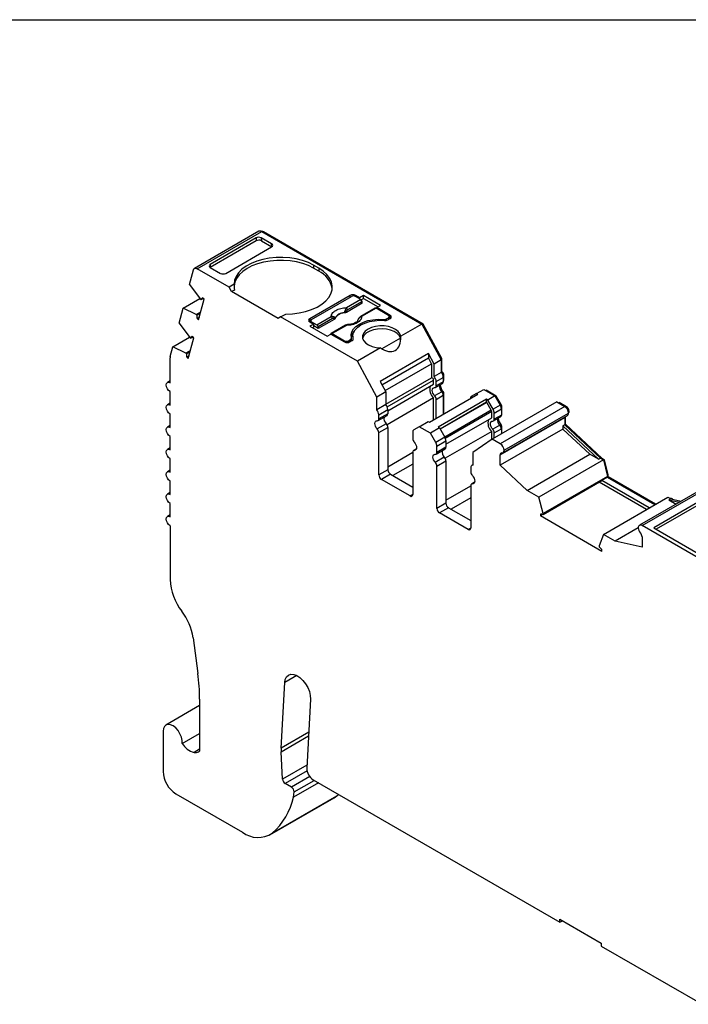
# Model space of a CAD drawing. Header units: millimetres. Extents: x 6 to 273, y 6 to 210.
# Tile 4 of 5: x 199 to 236, y 156 to 210. Entities that reach past the tile are written whole.
import ezdxf

# ---------------------------------------------------------------- set-up
doc = ezdxf.new("R2010")
doc.units = ezdxf.units.MM
doc.linetypes.add('SLD-Solid', pattern=[0])
doc.layers.add('TEXT', color=140, linetype='SLD-Solid', lineweight=25)

msp = doc.modelspace()

# ---------------------------------------------------------------- linework, layer by layer
for p, q in [((212.518, 197.953), (208.983, 195.912)), ((209.133, 195.897), (212.668, 197.938)), ((212.357, 197.586), (209.848, 196.138)), ((212.357, 197.586), (212.369, 197.43)), ((213.212, 197.257), (212.64, 197.587)), ((212.64, 197.587), (212.653, 197.43)), ((212.668, 197.938), (221.45, 192.868)), ((212.739, 197.897), (212.774, 197.917)), ((221.524, 192.866), (212.774, 197.917)), ((212.369, 197.43), (209.847, 195.974)), ((210.702, 195.645), (213.211, 197.093)), ((212.653, 197.43), (213.224, 197.101)), ((213.224, 197.101), (213.212, 197.257)), ((209.848, 196.138), (209.836, 195.981)), ((209.847, 195.974), (210.419, 195.644)), ((215.793, 195.93), (215.51, 196.093)), ((215.51, 196.093), (215.51, 195.93)), ((215.793, 195.767), (215.51, 195.93)), ((215.793, 195.93), (215.793, 195.767)), ((208.715, 195.038), (208.928, 195.834)), ((210.878, 194.889), (209.133, 195.897)), ((208.715, 195.038), (209.301, 194.243)), ((211.157, 195.05), (210.878, 194.889)), ((211.02, 194.644), (210.878, 194.889)), ((209.515, 194.222), (209.431, 194.296)), ((211.171, 194.732), (211.02, 194.644)), ((213.565, 193.175), (211.02, 194.644)), ((217.525, 194.44), (215.298, 193.154)), ((215.404, 193.113), (217.596, 194.379)), ((217.525, 194.338), (217.525, 194.44)), ((218.027, 194.313), (217.808, 194.44)), ((217.808, 194.44), (217.808, 194.379)), ((218.097, 194.212), (217.808, 194.379)), ((218.239, 194.436), (218.027, 194.313)), ((218.027, 194.252), (218.027, 194.313)), ((219.187, 193.889), (218.239, 194.436)), ((218.239, 194.273), (218.239, 194.436)), ((208.367, 193.739), (209.282, 194.268)), ((209.213, 193.095), (209.515, 194.222)), ((209.301, 194.243), (209.342, 194.206)), ((209.342, 194.206), (209.457, 194.273)), ((218.174, 194.004), (217.309, 193.505)), ((218.097, 194.212), (217.31, 193.758)), ((218.167, 194.097), (217.38, 193.642)), ((218.114, 194.2), (218.239, 194.273)), ((218.174, 194.004), (218.167, 194.097)), ((218.239, 194.273), (219.045, 193.807)), ((218.975, 193.766), (219.187, 193.889)), ((219.717, 193.338), (218.975, 193.766)), ((218.975, 193.705), (218.975, 193.766)), ((208.147, 192.92), (208.367, 193.739)), ((209.072, 193.389), (208.367, 193.739)), ((209.072, 193.389), (209.332, 193.539)), ((209.113, 193.353), (209.072, 193.389)), ((209.113, 193.353), (209.313, 193.468)), ((209.252, 193.241), (209.129, 193.17)), ((213.707, 193.256), (213.565, 193.175)), ((213.707, 193.256), (213.985, 193.417)), ((217.914, 190.827), (213.707, 193.256)), ((215.693, 192.824), (216.48, 193.279)), ((217.202, 193.488), (217.203, 193.473)), ((217.306, 193.57), (217.309, 193.505)), ((218.884, 193.734), (218.096, 193.28)), ((218.934, 193.729), (218.146, 193.275)), ((219.611, 193.338), (218.934, 193.729)), ((219.505, 193.154), (219.611, 193.215)), ((219.611, 193.215), (219.611, 193.113)), ((219.655, 193.139), (219.655, 193.277)), ((219.717, 193.175), (219.717, 193.338)), ((208.147, 192.92), (208.733, 192.125)), ((209.129, 193.17), (209.213, 193.095)), ((215.298, 193.154), (215.298, 192.991)), ((215.298, 192.991), (215.36, 193.027)), ((215.298, 192.991), (215.517, 192.864)), ((215.517, 192.864), (215.305, 192.742)), ((215.305, 192.742), (216.252, 192.195)), ((215.36, 193.052), (215.36, 192.955)), ((215.404, 192.991), (215.693, 192.824)), ((215.404, 192.93), (215.404, 192.991)), ((215.517, 192.701), (215.446, 192.66)), ((215.517, 192.701), (215.517, 192.864)), ((215.77, 192.616), (215.517, 192.762)), ((216.55, 193.163), (215.763, 192.709)), ((215.763, 192.709), (215.77, 192.616)), ((216.635, 193.116), (215.77, 192.616)), ((217.267, 192.801), (216.479, 192.346)), ((217.317, 192.796), (216.529, 192.341)), ((216.635, 193.116), (216.629, 193.179)), ((216.69, 193.177), (216.689, 193.192)), ((217.988, 193.182), (217.988, 193.183)), ((219.335, 193.121), (219.335, 193.066)), ((219.505, 193.067), (219.505, 193.154)), ((219.576, 193.093), (219.717, 193.175)), ((219.655, 193.21), (219.717, 193.175)), ((221.45, 192.868), (220.288, 192.198)), ((221.45, 192.868), (222.511, 190.899)), ((221.468, 192.834), (221.524, 192.866)), ((222.547, 190.97), (221.524, 192.866)), ((207.799, 191.622), (208.715, 192.151)), ((208.775, 192.089), (208.89, 192.156)), ((208.948, 192.104), (208.864, 192.179)), ((216.252, 192.195), (216.465, 192.317)), ((216.465, 192.317), (217.207, 191.889)), ((216.529, 192.341), (217.207, 191.95)), ((217.669, 192.205), (217.669, 192.042)), ((207.654, 191.08), (207.799, 191.622)), ((208.505, 191.272), (207.799, 191.622)), ((208.646, 190.978), (208.948, 192.104)), ((208.733, 192.125), (208.775, 192.089)), ((217.207, 191.95), (217.207, 191.889)), ((217.419, 191.95), (217.525, 192.011)), ((217.419, 191.862), (217.419, 191.95)), ((217.49, 191.889), (217.631, 191.97)), ((217.525, 192.011), (217.525, 191.909)), ((217.584, 191.943), (217.584, 192.093)), ((217.669, 192.042), (217.671, 192.003)), ((217.688, 192.034), (217.688, 192.07)), ((220.276, 192.1), (219.255, 191.51)), ((208.765, 191.422), (208.505, 191.272)), ((208.546, 191.235), (208.505, 191.272)), ((208.746, 191.351), (208.546, 191.235)), ((208.685, 191.124), (208.562, 191.052)), ((219.182, 191.559), (217.914, 190.827)), ((221.808, 191.258), (219.157, 189.727)), ((222.122, 190.675), (221.808, 191.258)), ((221.808, 191.258), (221.808, 191.014)), ((207.647, 189.651), (207.647, 191.021)), ((208.562, 191.052), (208.646, 190.978)), ((218.976, 188.858), (217.914, 190.827)), ((219.257, 189.541), (221.808, 191.014)), ((219.429, 189.221), (221.981, 190.694)), ((221.981, 190.694), (221.808, 191.014)), ((221.981, 190.694), (221.981, 189.924)), ((222.511, 190.899), (222.122, 190.675)), ((222.122, 189.99), (222.122, 190.675)), ((222.491, 190.938), (222.547, 190.97)), ((222.511, 190.899), (222.511, 190.214)), ((222.547, 190.261), (222.547, 190.97)), ((222.511, 190.214), (222.122, 189.99)), ((222.511, 190.24), (222.547, 190.261)), ((222.612, 190.012), (222.657, 190.038)), ((222.657, 189.81), (222.657, 190.038)), ((207.647, 189.752), (207.497, 189.665)), ((219.157, 189.727), (219.471, 189.144)), ((219.471, 188.475), (221.981, 189.924)), ((219.55, 188.326), (222.091, 189.793)), ((219.581, 188.116), (222.091, 189.565)), ((222.091, 189.565), (222.091, 189.793)), ((222.191, 189.392), (222.58, 189.617)), ((222.233, 189.711), (222.621, 189.936)), ((222.233, 189.484), (222.233, 189.711)), ((222.621, 189.708), (222.233, 189.484)), ((222.621, 189.936), (222.621, 189.708)), ((222.621, 189.79), (222.657, 189.81)), ((222.621, 189.756), (222.636, 189.765)), ((207.647, 188.426), (207.647, 189.161)), ((219.471, 189.144), (218.976, 188.858)), ((219.471, 189.144), (219.471, 188.459)), ((221.867, 187.484), (224.518, 189.015)), ((222.537, 189.159), (222.148, 188.934)), ((222.233, 188.735), (222.621, 188.96)), ((222.614, 189.161), (222.56, 189.13)), ((222.609, 189.034), (222.657, 189.062)), ((222.621, 188.96), (222.621, 187.92)), ((222.657, 187.94), (222.657, 189.062)), ((224.448, 189.056), (224.156, 188.887)), ((224.448, 189.056), (224.837, 189.28)), ((224.518, 189.015), (224.448, 189.056)), ((224.837, 189.28), (225.45, 188.926)), ((224.937, 189.222), (224.972, 189.243)), ((225.527, 188.923), (224.972, 189.243)), ((225.45, 188.926), (225.061, 188.702)), ((225.45, 188.926), (225.741, 188.421)), ((225.471, 188.89), (225.527, 188.923)), ((225.797, 188.454), (225.527, 188.923)), ((207.647, 188.527), (207.497, 188.441)), ((218.976, 188.173), (218.976, 188.858)), ((219.471, 188.459), (218.976, 188.173)), ((222.091, 188.817), (219.539, 187.344)), ((222.091, 187.613), (222.091, 188.817)), ((222.233, 187.695), (222.233, 188.735)), ((224.99, 188.742), (222.339, 187.212)), ((224.99, 188.579), (222.445, 187.11)), ((225.002, 188.572), (222.451, 187.099)), ((224.99, 188.579), (224.99, 188.742)), ((225.061, 188.702), (224.99, 188.742)), ((225.002, 188.572), (224.99, 188.579)), ((225.252, 188.139), (225.002, 188.572)), ((225.352, 188.197), (225.061, 188.702)), ((228.837, 188.604), (225.301, 186.563)), ((225.741, 188.421), (225.352, 188.197)), ((225.741, 188.421), (225.797, 188.454)), ((228.837, 188.604), (229.275, 188.351)), ((228.939, 188.545), (228.974, 188.565)), ((229.381, 188.33), (228.974, 188.565)), ((207.647, 187.201), (207.647, 187.936)), ((219.044, 187.576), (219.539, 187.861)), ((219.086, 187.895), (219.581, 188.181)), ((219.581, 187.953), (219.086, 187.667)), ((219.086, 187.667), (219.086, 187.895)), ((219.581, 188.181), (219.581, 187.953)), ((225.252, 188.139), (222.701, 186.666)), ((225.273, 188.069), (222.732, 186.602)), ((225.273, 187.728), (225.273, 188.069)), ((225.414, 187.988), (225.803, 188.212)), ((225.414, 187.647), (225.414, 187.988)), ((225.803, 187.871), (225.414, 187.647)), ((229.275, 188.351), (225.74, 186.31)), ((225.794, 188.289), (225.839, 188.314)), ((225.803, 188.212), (225.803, 187.871)), ((225.803, 187.953), (225.839, 187.973)), ((225.803, 187.919), (225.818, 187.928)), ((225.839, 187.973), (225.839, 188.314)), ((225.89, 185.815), (229.425, 187.856)), ((225.952, 185.947), (229.487, 187.988)), ((229.337, 188.305), (229.381, 188.33)), ((229.477, 188.064), (229.523, 188.09)), ((207.647, 187.302), (207.497, 187.216)), ((219.496, 187.403), (219.001, 187.118)), ((221.301, 187.239), (221.796, 187.525)), ((221.796, 187.525), (221.867, 187.484)), ((222.763, 186.279), (225.273, 187.728)), ((225.719, 187.322), (225.33, 187.097)), ((225.373, 187.555), (225.762, 187.78)), ((225.74, 185.7), (229.275, 187.741)), ((225.796, 187.324), (225.742, 187.293)), ((229.275, 187.34), (229.169, 187.279)), ((229.169, 187.279), (229.169, 187.108)), ((229.169, 187.279), (231.131, 185.452)), ((229.275, 187.741), (229.275, 187.34)), ((229.275, 187.361), (229.311, 187.381)), ((229.275, 187.34), (231.237, 185.513)), ((229.311, 187.381), (229.311, 187.79)), ((231.332, 185.499), (229.311, 187.381)), ((219.086, 186.919), (219.581, 187.205)), ((219.086, 184.598), (219.086, 186.919)), ((219.581, 187.205), (219.581, 184.884)), ((220.948, 186.933), (220.948, 186.593)), ((221.301, 187.239), (221.01, 187.071)), ((221.914, 186.885), (221.301, 187.239)), ((222.409, 187.171), (221.914, 186.885)), ((222.206, 186.38), (221.914, 186.885)), ((222.339, 187.212), (222.409, 187.171)), ((222.409, 187.171), (222.701, 186.666)), ((225.273, 186.98), (222.721, 185.507)), ((225.273, 186.543), (225.273, 186.98)), ((225.414, 186.898), (225.803, 187.123)), ((225.414, 186.628), (225.414, 186.898)), ((229.169, 187.108), (225.74, 185.128)), ((225.791, 187.197), (225.839, 187.225)), ((225.803, 187.123), (225.803, 186.853)), ((225.839, 186.873), (225.839, 187.225)), ((230.648, 185.731), (229.169, 187.108)), ((207.647, 185.976), (207.647, 186.711)), ((222.701, 186.666), (222.206, 186.38)), ((222.268, 186.171), (222.763, 186.457)), ((222.763, 186.457), (222.763, 186.116)), ((225.301, 186.563), (224.24, 185.82)), ((225.74, 186.31), (225.301, 186.563)), ((207.647, 186.078), (207.497, 185.991)), ((219.581, 185.047), (220.948, 185.836)), ((220.948, 185.844), (220.948, 183.524)), ((221.15, 186.029), (220.989, 185.936)), ((221.032, 185.945), (221.142, 186.008)), ((222.226, 185.739), (222.721, 186.024)), ((222.268, 185.83), (222.268, 186.171)), ((222.763, 186.116), (222.268, 185.83)), ((224.24, 185.82), (224.24, 185.134)), ((225.74, 185.128), (225.74, 185.7)), ((227.218, 183.751), (230.648, 185.731)), ((231.131, 185.452), (230.648, 185.731)), ((207.647, 184.751), (207.647, 185.486)), ((220.948, 185.183), (219.864, 184.558)), ((222.678, 185.566), (222.183, 185.281)), ((222.268, 185.082), (222.763, 185.368)), ((222.763, 185.368), (222.763, 183.047)), ((224.24, 185.148), (224.192, 185.121)), ((227.218, 183.751), (225.74, 185.128)), ((231.396, 185.421), (227.861, 183.38)), ((231.131, 185.452), (231.237, 185.513)), ((231.237, 185.513), (231.396, 185.421)), ((231.297, 185.479), (231.332, 185.499)), ((231.452, 185.43), (231.332, 185.499)), ((231.396, 185.421), (231.626, 184.518)), ((231.401, 185.401), (231.452, 185.43)), ((231.661, 184.607), (231.452, 185.43)), ((207.647, 184.853), (207.497, 184.766)), ((219.581, 184.884), (219.086, 184.598)), ((219.722, 184.639), (219.227, 184.354)), ((219.722, 184.639), (220.948, 183.932)), ((222.268, 182.762), (222.268, 185.082)), ((224.13, 184.983), (224.13, 184.756)), ((231.611, 184.578), (231.661, 184.607)), ((231.661, 184.489), (231.661, 184.607)), ((207.647, 183.527), (207.647, 184.261)), ((220.806, 183.442), (219.227, 184.354)), ((224.332, 184.192), (224.171, 184.099)), ((224.214, 184.108), (224.324, 184.171)), ((231.166, 184.204), (227.949, 182.346)), ((231.626, 184.518), (228.09, 182.477)), ((228.09, 182.428), (231.308, 184.285)), ((233.761, 182.706), (231.166, 184.204)), ((231.166, 184.204), (231.166, 184.204)), ((231.626, 184.469), (231.308, 184.285)), ((233.903, 182.787), (231.308, 184.285)), ((231.626, 184.518), (231.626, 184.469)), ((231.626, 184.469), (231.661, 184.489)), ((231.626, 184.469), (234.221, 182.971)), ((234.256, 182.991), (231.661, 184.489)), ((207.647, 183.628), (207.497, 183.541)), ((220.948, 183.524), (220.806, 183.442)), ((222.763, 183.211), (224.13, 184)), ((224.13, 184.007), (224.13, 181.687)), ((227.861, 183.38), (227.218, 183.751)), ((236.903, 183.875), (233.368, 181.834)), ((233.518, 181.82), (237.053, 183.861)), ((207.647, 182.302), (207.647, 183.037)), ((222.763, 183.047), (222.268, 182.762)), ((224.13, 183.346), (223.046, 182.721)), ((228.09, 182.477), (227.861, 183.38)), ((231.395, 181.34), (234.931, 183.381)), ((237.124, 183.412), (234.154, 181.697)), ((237.033, 183.196), (234.296, 181.615)), ((234.931, 183.381), (235.09, 183.289)), ((235.09, 183.289), (234.984, 183.227)), ((234.984, 183.227), (235.383, 182.997)), ((234.984, 183.227), (235.559, 183.099)), ((235.052, 183.311), (235.087, 183.331)), ((235.206, 183.263), (235.087, 183.331)), ((235.09, 183.289), (235.665, 183.16)), ((222.904, 182.802), (222.409, 182.517)), ((223.988, 181.605), (222.409, 182.517)), ((222.904, 182.802), (224.13, 182.095)), ((227.949, 182.447), (227.949, 182.346)), ((228.09, 182.428), (228.09, 182.477)), ((207.647, 182.403), (207.497, 182.317)), ((231.307, 180.408), (227.949, 182.346)), ((207.647, 181.812), (207.647, 178.86)), ((224.13, 181.687), (223.988, 181.605)), ((233.306, 181.701), (232.038, 180.969)), ((247.245, 173.895), (233.518, 181.82)), ((234.154, 181.697), (243.135, 176.513)), ((231.395, 181.34), (231.166, 180.702)), ((232.038, 180.969), (231.395, 181.34)), ((233.518, 180.638), (232.038, 180.969)), ((233.518, 181.21), (233.518, 180.638)), ((231.166, 180.702), (231.166, 180.653)), ((231.307, 180.408), (231.307, 180.508)), ((208.905, 175.674), (209.169, 173.72)), ((214.594, 173.598), (213.93, 173.215)), ((213.737, 169.628), (213.93, 173.215)), ((209.267, 172.304), (209.267, 169.462)), ((215.342, 172.302), (215.138, 168.522)), ((209.267, 171.958), (207.415, 170.888)), ((207.26, 170.545), (207.26, 168.34)), ((208.318, 169.879), (209.267, 170.427)), ((215.245, 170.498), (213.737, 169.628)), ((213.737, 169.427), (215.234, 170.291)), ((209.267, 169.56), (208.961, 169.384)), ((213.817, 167.917), (213.737, 169.427)), ((215.147, 168.685), (213.817, 167.917)), ((215.153, 168.372), (213.958, 167.682)), ((215.302, 168.059), (214.304, 167.483)), ((214.445, 167.22), (215.544, 167.855)), ((215.491, 167.885), (229.012, 160.08)), ((214.304, 167.483), (213.958, 167.682)), ((215.774, 167.722), (214.416, 166.938)), ((207.967, 167.116), (211.61, 165.012)), ((213.11, 164.864), (216.645, 166.905)), ((213.247, 164.959), (216.783, 167)), ((214.416, 166.938), (214.445, 167.22)), ((216.645, 166.905), (216.783, 167)), ((216.783, 167), (216.88, 167.084)), ((229.012, 160.243), (231.275, 158.937)), ((229.012, 160.08), (229.012, 160.243)), ((229.012, 160.08), (229.154, 160.161)), ((231.275, 158.937), (231.275, 158.774)), ((231.275, 158.774), (236.808, 155.58))]:
    msp.add_line(p, q)
at = {"flags": 128}
for points in [[(215.51, 196.093), (215.226, 196.235), (214.908, 196.351), (214.565, 196.438), (214.203, 196.496), (213.831, 196.523), (213.455, 196.517), (213.085, 196.48), (212.729, 196.412), (212.394, 196.314), (212.087, 196.189), (211.815, 196.04), (211.585, 195.869), (211.4, 195.68), (211.266, 195.477), (211.184, 195.266), (211.157, 195.05)], [(208.928, 195.834), (208.939, 195.864), (208.956, 195.89), (208.978, 195.909), (209.004, 195.921), (209.033, 195.926), (209.065, 195.923), (209.098, 195.913), (209.133, 195.897)], [(215.51, 195.93), (215.231, 196.069), (214.919, 196.184), (214.583, 196.271), (214.228, 196.33), (213.862, 196.358), (213.493, 196.356), (213.128, 196.323), (212.776, 196.259), (212.443, 196.167), (212.136, 196.049), (211.863, 195.906), (211.628, 195.741), (211.436, 195.559), (211.292, 195.363), (211.199, 195.156), (211.159, 194.945), (211.159, 194.944)], [(213.985, 193.417), (214.36, 193.433), (214.726, 193.48), (215.077, 193.557), (215.404, 193.664), (215.7, 193.797), (215.959, 193.954), (216.176, 194.131), (216.345, 194.325), (216.463, 194.53), (216.527, 194.744), (216.537, 194.96), (216.491, 195.176), (216.391, 195.385), (216.239, 195.583), (216.038, 195.766), (215.793, 195.93)], [(217.582, 192.109), (217.568, 192.275), (217.607, 192.439), (217.697, 192.596), (217.837, 192.741), (218.02, 192.868), (218.241, 192.974), (218.492, 193.055), (218.764, 193.107), (219.049, 193.13), (219.335, 193.121)], [(217.688, 192.07), (217.67, 192.233), (217.705, 192.394), (217.793, 192.549), (217.929, 192.692), (218.109, 192.817), (218.326, 192.921), (218.573, 193), (218.842, 193.05), (219.121, 193.071), (219.403, 193.06)], [(217.988, 193.183), (217.988, 193.183), (217.989, 193.183), (217.991, 193.183), (217.994, 193.182)], [(220.288, 192.198), (220.247, 192.335), (220.153, 192.463), (220.011, 192.576), (219.828, 192.666), (219.615, 192.731), (219.381, 192.765), (219.14, 192.768), (218.904, 192.739), (218.686, 192.679), (218.497, 192.593), (218.348, 192.484), (218.245, 192.358), (218.195, 192.222), (218.199, 192.083), (218.259, 191.948), (218.37, 191.825), (218.527, 191.719), (218.722, 191.637), (218.944, 191.583), (219.182, 191.559)], [(216.46, 192.315), (216.461, 192.321), (216.466, 192.332), (216.473, 192.341), (216.482, 192.347), (216.492, 192.35), (216.504, 192.35), (216.516, 192.347), (216.529, 192.341)], [(220.276, 192.1), (220.209, 192.234), (220.091, 192.356), (219.928, 192.459), (219.728, 192.538), (219.503, 192.588), (219.263, 192.607), (219.023, 192.594), (218.793, 192.55), (218.588, 192.476), (218.417, 192.377), (218.29, 192.259), (218.213, 192.126), (218.2, 192.083)], [(207.647, 189.161), (207.566, 189.226), (207.497, 189.319), (207.451, 189.425), (207.435, 189.528), (207.451, 189.612), (207.497, 189.665), (207.566, 189.679), (207.647, 189.651)], [(222.148, 188.934), (222.096, 189.001), (222.055, 189.078), (222.029, 189.157), (222.02, 189.232), (222.029, 189.297), (222.055, 189.346), (222.096, 189.376), (222.148, 189.383)], [(207.647, 187.936), (207.566, 188.001), (207.497, 188.094), (207.451, 188.2), (207.435, 188.303), (207.451, 188.388), (207.497, 188.441), (207.566, 188.454), (207.647, 188.426)], [(219.001, 187.118), (218.949, 187.185), (218.908, 187.261), (218.883, 187.34), (218.874, 187.416), (218.883, 187.48), (218.908, 187.53), (218.949, 187.559), (219.001, 187.567)], [(225.33, 187.097), (225.278, 187.165), (225.237, 187.241), (225.211, 187.32), (225.202, 187.395), (225.211, 187.46), (225.237, 187.509), (225.278, 187.539), (225.33, 187.546)], [(229.278, 187.771), (229.277, 187.764), (229.275, 187.741)], [(207.647, 186.711), (207.566, 186.777), (207.497, 186.869), (207.451, 186.975), (207.435, 187.078), (207.451, 187.163), (207.497, 187.216), (207.566, 187.229), (207.647, 187.201)], [(221.032, 186.394), (221.084, 186.326), (221.125, 186.25), (221.151, 186.171), (221.16, 186.096), (221.151, 186.031), (221.125, 185.982), (221.084, 185.952), (221.032, 185.945)], [(207.647, 185.486), (207.566, 185.552), (207.497, 185.645), (207.451, 185.751), (207.435, 185.854), (207.451, 185.938), (207.497, 185.991), (207.566, 186.004), (207.647, 185.976)], [(222.183, 185.281), (222.131, 185.348), (222.09, 185.424), (222.065, 185.503), (222.056, 185.579), (222.065, 185.643), (222.09, 185.693), (222.131, 185.722), (222.183, 185.73)], [(207.647, 184.261), (207.566, 184.327), (207.497, 184.42), (207.451, 184.526), (207.435, 184.629), (207.451, 184.713), (207.497, 184.766), (207.566, 184.78), (207.647, 184.751)], [(224.214, 184.557), (224.266, 184.49), (224.307, 184.413), (224.333, 184.334), (224.342, 184.259), (224.333, 184.194), (224.307, 184.145), (224.266, 184.115), (224.214, 184.108)], [(207.647, 183.037), (207.566, 183.102), (207.497, 183.195), (207.451, 183.301), (207.435, 183.404), (207.451, 183.488), (207.497, 183.541), (207.566, 183.555), (207.647, 183.527)], [(207.647, 181.812), (207.566, 181.877), (207.497, 181.97), (207.451, 182.076), (207.435, 182.179), (207.451, 182.264), (207.497, 182.317), (207.566, 182.33), (207.647, 182.302)], [(213.93, 173.215), (213.961, 173.391), (214.031, 173.53), (214.136, 173.624), (214.27, 173.668), (214.426, 173.659), (214.593, 173.598), (214.764, 173.488), (214.926, 173.336), (215.072, 173.149), (215.193, 172.941), (215.281, 172.721), (215.332, 172.504), (215.342, 172.302)], [(208.318, 169.879), (208.312, 170.047), (208.268, 170.229), (208.189, 170.411), (208.082, 170.581), (207.954, 170.727), (207.814, 170.837), (207.672, 170.904), (207.539, 170.923), (207.424, 170.893), (207.335, 170.816), (207.279, 170.697), (207.26, 170.545)]]:
    msp.add_lwpolyline(points, dxfattribs=at)
for centre, radius, start, end in [((212.58, 197.814), 0.152, 54.6724, 114.0171), ((212.715, 197.835), 0.102, 54.3468, 109.6073), ((215.256, 194.583), 1.3, 9.9292, 65.5864), ((209.509, 194.13), 0.183, 115.1262, 155.5999), ((217.667, 194.167), 0.307, 62.6096, 117.3904), ((217.702, 194.174), 0.231, 62.6097, 117.3903), ((217.225, 193.627), 0.155, 5.689, 57.1991), ((218.013, 194.081), 0.155, 5.689, 57.1991), ((209.654, 193.307), 0.543, 175.1886, 194.6786), ((216.396, 193.148), 0.155, 5.689, 57.1991), ((216.521, 193.226), 0.118, 336.668, 18.1748), ((217.191, 192.915), 0.573, 88.8448, 151.1498), ((217.191, 192.902), 0.571, 88.8136, 151.181), ((216.983, 193.187), 0.5, 49.8822, 58.7426), ((218.117, 193.234), 0.0497, 54.016, 114.6959), ((218.904, 193.69), 0.0484, 53.1025, 115.5871), ((219.588, 193.277), 0.0655, 290.7834, 69.2166), ((219.686, 193.256), 0.0873, 290.7834, 69.2166), ((215.329, 193.073), 0.0873, 110.7835, 249.2164), ((215.427, 193.052), 0.0655, 110.7834, 249.2166), ((215.608, 192.694), 0.155, 5.689, 57.1991), ((217.287, 192.755), 0.0498, 54.0182, 114.6714), ((219.366, 193.42), 0.3, 264.1493, 297.6352), ((219.436, 193.36), 0.301, 263.6693, 297.5976), ((208.941, 192.013), 0.183, 115.1262, 155.5999), ((218.236, 192.027), 0.675, 133.914, 169.1468), ((217.313, 192.155), 0.231, 242.6097, 297.3903), ((217.348, 192.162), 0.307, 242.6097, 297.3903), ((217.49, 192.097), 0.0925, 292.3205, 7.6741), ((217.597, 192.056), 0.0919, 292.1145, 9.0942), ((207.877, 191.023), 0.23, 165.5734, 180.5105), ((209.087, 191.19), 0.543, 175.1882, 194.6783), ((221.771, 189.69), 0.462, 2.6816, 40.481), ((222.16, 189.914), 0.462, 2.6816, 40.481), ((222.344, 190.022), 0.313, 2.9317, 49.656), ((222.515, 189.285), 0.631, 163.8912, 227.8164), ((221.963, 189.798), 0.128, 357.891, 82.031), ((222.149, 189.468), 0.0853, 269.3919, 10.3655), ((222.806, 189.447), 0.395, 168.7921, 226.9559), ((223.074, 189.594), 0.631, 184.995, 223.2821), ((222.523, 189.698), 0.0995, 305.3053, 6.0068), ((222.607, 189.805), 0.0497, 305.3055, 6.0066), ((221.922, 188.72), 0.311, 2.8262, 43.4312), ((222.311, 188.945), 0.311, 2.8262, 43.4312), ((222.501, 189.054), 0.156, 2.8262, 43.4312), ((219.119, 188.159), 0.462, 2.6816, 40.481), ((224.239, 188.769), 0.144, 125.0293, 179.621), ((225.371, 188.197), 0.433, 1.9565, 31.1437), ((225.55, 188.304), 0.289, 1.9565, 31.1437), ((218.624, 187.873), 0.462, 2.6816, 40.481), ((219.482, 187.943), 0.0995, 305.3053, 6.0068), ((225.129, 188.064), 0.144, 1.9565, 31.1437), ((224.982, 187.973), 0.433, 1.9565, 31.1437), ((225.704, 187.861), 0.0995, 305.3055, 6.0066), ((225.789, 187.968), 0.0497, 305.3055, 6.0066), ((229.026, 187.962), 0.462, 3.3119, 57.3418), ((229.215, 188.071), 0.309, 3.6632, 57.3174), ((229.341, 187.976), 0.147, 304.9756, 4.8118), ((229.42, 188.085), 0.103, 310.3812, 2.7014), ((219.002, 187.652), 0.0853, 269.3919, 10.3655), ((219.765, 187.692), 0.395, 168.7921, 226.9559), ((219.27, 187.189), 0.311, 2.8262, 43.4312), ((225.697, 187.448), 0.631, 163.8912, 227.8164), ((225.331, 187.631), 0.0853, 269.3919, 10.3655), ((225.988, 187.61), 0.395, 168.7921, 226.9559), ((226.256, 187.757), 0.631, 184.995, 223.2821), ((225.492, 187.108), 0.311, 2.8262, 43.4312), ((225.683, 187.217), 0.156, 2.8262, 43.4312), ((218.775, 186.904), 0.311, 2.8262, 43.4312), ((221.098, 186.948), 0.151, 125.6981, 185.6204), ((225.104, 186.883), 0.311, 2.8262, 43.4312), ((221.258, 186.608), 0.311, 182.8262, 223.4312), ((221.835, 186.156), 0.433, 1.9565, 31.1437), ((222.33, 186.442), 0.433, 1.9565, 31.1437), ((225.49, 185.92), 0.462, 3.3118, 57.3419), ((221.032, 185.859), 0.0853, 89.3919, 190.3655), ((222.184, 185.815), 0.0853, 269.3919, 10.3655), ((222.947, 185.855), 0.395, 168.7921, 226.9559), ((222.664, 186.106), 0.0995, 305.3055, 6.0066), ((225.824, 185.716), 0.0853, 89.3923, 190.3653), ((225.827, 185.928), 0.127, 268.9987, 8.9426), ((221.957, 185.067), 0.311, 2.8262, 43.4312), ((222.452, 185.352), 0.311, 2.8262, 43.4312), ((224.259, 185.005), 0.131, 98.3858, 189.5016), ((219.393, 184.612), 0.307, 182.6054, 237.3945), ((219.888, 184.898), 0.307, 182.6055, 237.3945), ((224.44, 184.771), 0.311, 182.8261, 223.4313), ((224.214, 184.023), 0.0853, 89.3919, 190.3654), ((220.861, 183.51), 0.0873, 230.7967, 9.2141), ((223.07, 183.061), 0.307, 182.6055, 237.3945), ((222.575, 182.776), 0.307, 182.6056, 237.3945), ((227.987, 182.192), 0.258, 66.2735, 98.4316), ((224.043, 181.673), 0.0873, 230.7968, 9.2139), ((233.435, 181.719), 0.13, 50.5335, 187.5166), ((233.775, 181.731), 0.47, 183.5811, 223.3478), ((233.207, 181.195), 0.311, 2.8261, 43.4314), ((230.727, 180.081), 0.72, 36.3626, 52.4858), ((210.684, 178.993), 3.04, 182.5169, 217.9242), ((205.731, 175.177), 3.213, 8.8887, 37.3196), ((198.648, 172.276), 10.619, 0.1524, 7.8179), ((209.25, 170.423), 1.079, 210.2544, 254.4541), ((215.623, 169.53), 1.889, 177.0142, 183.1153), ((215.899, 168.527), 0.761, 180.4191, 237.5877), ((208.795, 168.41), 1.537, 182.6054, 237.3945), ((214.126, 167.943), 0.31, 184.8352, 237.2443), ((214.144, 167.228), 0.301, 358.5088, 57.794), ((210.81, 167.733), 3.692, 311.3038, 347.574), ((212.466, 166.148), 1.422, 232.9848, 303.2903)]:
    msp.add_arc(centre, radius, start, end)
for centre, major_axis, ratio, start_param, end_param in [((212.498, 197.505), (0.2, 0.001), 0.577279, 0.781586, 2.352383), ((212.511, 197.349), (0.2, 0.001), 0.577279, 0.781586, 2.352383), ((213.07, 197.175), (0.2, 0.001), 0.577279, 5.493975, 7.064771), ((209.989, 196.056), (0.2, 0.001), 0.577279, 2.352383, 3.923179), ((210.561, 195.726), (0.2, 0.001), 0.577279, 3.923179, 5.493975), ((213.707, 193.583), (-1.803, 3.123), 0.577335, 0.787088, 0.892481), ((219.24, 192.796), (-0.725, 1.386), 0.547586, 2.323245, 4.005382), ((219.24, 192.553), (-0.725, 1.386), 0.547586, 4.045223, 4.113811)]:
    msp.add_ellipse(centre, major_axis=major_axis, ratio=ratio, start_param=start_param, end_param=end_param)
for points, knots in [([(216.48, 193.279), (216.481, 193.294), (216.482, 193.324), (216.494, 193.368), (216.512, 193.412), (216.548, 193.471), (216.612, 193.543), (216.72, 193.619), (216.851, 193.681), (216.999, 193.725), (217.153, 193.753), (217.257, 193.756), (217.31, 193.758)], [0, 0, 0, 0, 0.06027, 0.120056, 0.179893, 0.240314, 0.370015, 0.500128, 0.629829, 0.759943, 0.879871, 1, 1, 1, 1]), ([(217.202, 193.488), (217.207, 193.5), (217.216, 193.523), (217.227, 193.557), (217.236, 193.588), (217.241, 193.606), (217.243, 193.615)], [0, 0, 0, 0, 0.306881, 0.575882, 0.806979, 1, 1, 1, 1]), ([(217.306, 193.57), (217.294, 193.558), (217.264, 193.527), (217.225, 193.503), (217.202, 193.488)], [0, 0, 0, 0, 0.389276, 1, 1, 1, 1]), ([(217.309, 193.505), (217.304, 193.502), (217.299, 193.5), (217.294, 193.497), (217.289, 193.495), (217.284, 193.493), (217.279, 193.491), (217.274, 193.488), (217.268, 193.487), (217.262, 193.485), (217.259, 193.484), (217.257, 193.483), (217.254, 193.482), (217.248, 193.481), (217.242, 193.479), (217.236, 193.478), (217.233, 193.477), (217.23, 193.477), (217.227, 193.476), (217.219, 193.475), (217.211, 193.474), (217.203, 193.473)], [0, 0, 0, 0, 0.0000193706, 0.0000193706, 0.0000193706, 0.0000387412, 0.0000387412, 0.0000387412, 0.0000581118, 0.0000581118, 0.0000581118, 0.0000677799, 0.0000677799, 0.0000677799, 0.0000871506, 0.0000871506, 0.0000871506, 0.0000968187, 0.0000968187, 0.0000968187, 0.0001214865, 0.0001214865, 0.0001214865, 0.0001214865]), ([(217.38, 193.642), (217.366, 193.633), (217.338, 193.615), (217.316, 193.585), (217.306, 193.57)], [0, 0, 0, 0, 0.521485, 1, 1, 1, 1]), ([(218.146, 193.275), (218.146, 193.26), (218.144, 193.229), (218.132, 193.185), (218.114, 193.141), (218.078, 193.082), (218.014, 193.01), (217.906, 192.934), (217.775, 192.872), (217.628, 192.828), (217.473, 192.801), (217.369, 192.797), (217.317, 192.796)], [0, 0, 0, 0, 0.0602697, 0.1200562, 0.1798933, 0.2403137, 0.3700145, 0.5001284, 0.6298294, 0.7599435, 0.879871, 1, 1, 1, 1]), ([(218.096, 193.28), (218.075, 193.266), (218.036, 193.24), (218.003, 193.201), (217.988, 193.183)], [0, 0, 0, 0, 0.553024, 1, 1, 1, 1]), ([(216.629, 193.179), (216.621, 193.181), (216.606, 193.184), (216.579, 193.178), (216.56, 193.168), (216.55, 193.163)], [0, 0, 0, 0, 0.317222, 0.645084, 1, 1, 1, 1]), ([(216.689, 193.192), (216.685, 193.19), (216.679, 193.187), (216.662, 193.183), (216.645, 193.181), (216.634, 193.18), (216.629, 193.179)], [0, 0, 0, 0, 0.332097, 0.61117, 0.833934, 1, 1, 1, 1]), ([(216.69, 193.177), (216.689, 193.173), (216.688, 193.17), (216.686, 193.166), (216.684, 193.163), (216.682, 193.159), (216.68, 193.156), (216.678, 193.152), (216.675, 193.149), (216.672, 193.145), (216.671, 193.144), (216.669, 193.142), (216.667, 193.14), (216.664, 193.137), (216.661, 193.134), (216.657, 193.131), (216.655, 193.129), (216.653, 193.128), (216.651, 193.126), (216.646, 193.123), (216.641, 193.119), (216.635, 193.116)], [0, 0, 0, 0, 0.0000193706, 0.0000193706, 0.0000193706, 0.0000387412, 0.0000387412, 0.0000387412, 0.0000581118, 0.0000581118, 0.0000581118, 0.00006778, 0.00006778, 0.00006778, 0.0000871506, 0.0000871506, 0.0000871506, 0.0000968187, 0.0000968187, 0.0000968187, 0.0001214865, 0.0001214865, 0.0001214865, 0.0001214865]), ([(217.37, 192.834), (217.353, 192.832), (217.32, 192.828), (217.284, 192.809), (217.266, 192.801)], [0, 0, 0, 0, 0.512278, 1, 1, 1, 1]), ([(217.369, 192.833), (217.365, 192.832), (217.35, 192.83), (217.33, 192.81), (217.317, 192.796)], [0, 0, 0, 0, 0.317883, 1, 1, 1, 1]), ([(217.932, 193.048), (217.922, 193.036), (217.899, 193.01), (217.804, 192.934), (217.649, 192.874), (217.492, 192.841), (217.407, 192.838), (217.373, 192.836)], [0, 0, 0, 0, 0.1745434, 0.4065027, 0.7035263, 0.8795059, 1, 1, 1, 1]), ([(217.988, 193.182), (217.977, 193.167), (217.958, 193.137), (217.948, 193.105), (217.943, 193.09)], [0, 0, 0, 0, 0.544631, 1, 1, 1, 1]), ([(208.961, 169.384), (209.026, 169.372), (209.086, 169.376), (209.189, 169.405), (209.231, 169.429), (209.267, 169.462)], [0, 0, 0, 0, 0.25, 0.25, 0.4638712, 0.4638712, 0.4638712, 0.4638712])]:
    msp.add_open_spline(points, degree=3, knots=knots)
for points in [[(217.31, 193.758), (217.283, 193.727), (217.259, 193.678), (217.243, 193.615)], [(216.633, 193.263), (216.589, 193.291), (216.533, 193.294), (216.48, 193.279)], [(216.689, 193.192), (216.682, 193.216), (216.664, 193.242), (216.633, 193.263)], [(217.994, 193.182), (218.037, 193.229), (218.093, 193.259), (218.146, 193.275)], [(217.937, 193.063), (217.944, 193.106), (217.962, 193.147), (217.994, 193.182)]]:
    msp.add_open_spline(points, degree=3)
at = {"layer": 'TEXT'}
msp.add_line((6.35, 209.55), (273.05, 209.55), dxfattribs=at)

doc.saveas('drawing.dxf')
